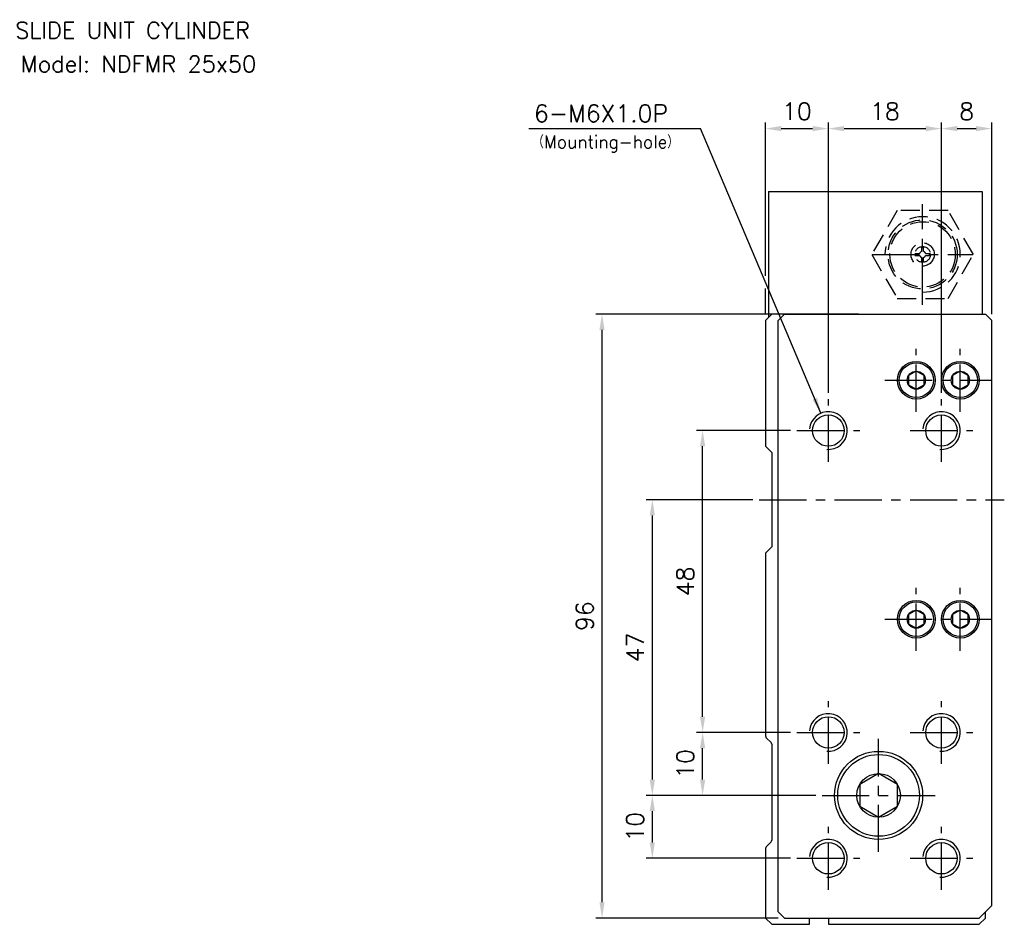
# Model space of a CAD drawing. Extents: x 16 to 578, y 8 to 423.
# Tile 1 of 2: x 16 to 172, y 278 to 422. Entities that reach past the tile are written whole.
import ezdxf
from ezdxf.enums import TextEntityAlignment as Align

# ---------------------------------------------------------------- set-up
doc = ezdxf.new("R2010")
doc.units = 0
doc.header["$LTSCALE"] = 6
doc.header["$MEASUREMENT"] = 0
doc.linetypes.add('CENTER', pattern=[2, 1.25, -0.25, 0.25, -0.25])
doc.linetypes.add('HIDDENX2', pattern=[0.75, 0.5, -0.25])
for name, color, linetype in [('CENTER', 1, 'CENTER'), ('DIM', 3, 'CONTINUOUS'), ('HIDDEN', 3, 'HIDDENX2'), ('PLINE', 2, 'CONTINUOUS')]:
    doc.layers.add(name, color=color, linetype=linetype)
doc.styles.add('AEH', font='SIMPLEX', dxfattribs={"bigfont": 'AE'})

msp = doc.modelspace()

# ---------------------------------------------------------------- linework, layer by layer
at = {"layer": 'CENTER'}
for p, q in [((159.18, 376.76), (159.18, 392.76)), ((151.18, 384.76), (167.18, 384.76)), ((158.18, 359.76), (158.18, 369.76)), ((165.18, 359.76), (165.18, 369.76)), ((153.18, 364.76), (170.18, 364.76)), ((144.18, 351.76), (144.18, 361.76)), ((162.18, 351.76), (162.18, 361.76)), ((139.18, 356.76), (149.18, 356.76)), ((157.18, 356.76), (167.18, 356.76)), ((133.18, 345.76), (172.18, 345.76)), ((158.18, 321.76), (158.18, 331.76)), ((165.18, 321.76), (165.18, 331.76)), ((153.18, 326.76), (170.18, 326.76)), ((144.18, 303.76), (144.18, 313.76)), ((162.18, 303.76), (162.18, 313.76)), ((139.18, 308.76), (149.18, 308.76)), ((157.18, 308.76), (167.18, 308.76)), ((152.18, 289.76), (152.18, 307.76)), ((143.18, 298.76), (161.18, 298.76)), ((144.18, 283.76), (144.18, 293.76)), ((162.18, 283.76), (162.18, 293.76)), ((139.18, 288.76), (149.18, 288.76)), ((157.18, 288.76), (167.18, 288.76))]:
    msp.add_line(p, q, dxfattribs=at)
at = {"layer": 'DIM'}
for p, q in [((134.18, 381.35), (134.18, 405.76)), ((144.18, 362.76), (144.18, 405.76)), ((162.18, 362.76), (162.18, 405.76)), ((170.18, 375.26), (170.18, 405.76)), ((96.53, 404.76), (123.82, 404.76)), ((143.01, 359.53), (123.82, 404.76)), ((136.68, 404.76), (141.68, 404.76)), ((146.68, 404.76), (159.68, 404.76)), ((164.68, 404.76), (167.68, 404.76)), ((134.18, 375.26), (134.18, 379.35)), ((136.18, 375.26), (107.18, 375.26)), ((108.18, 281.76), (108.18, 372.76)), ((138.18, 356.76), (123.18, 356.76)), ((124.18, 311.26), (124.18, 354.26)), ((132.18, 345.76), (115.18, 345.76)), ((116.18, 301.26), (116.18, 343.26)), ((138.18, 308.76), (123.18, 308.76)), ((124.18, 301.26), (124.18, 306.26)), ((142.18, 298.76), (115.18, 298.76)), ((116.18, 291.26), (116.18, 296.26)), ((138.18, 288.76), (115.18, 288.76)), ((136.18, 279.26), (107.18, 279.26))]:
    msp.add_line(p, q, dxfattribs=at)
for points in [[(136.68, 405.18), (136.68, 404.35), (134.18, 404.76)], [(141.68, 405.18), (141.68, 404.35), (144.18, 404.76)], [(146.68, 405.18), (146.68, 404.35), (144.18, 404.76)], [(159.68, 405.18), (159.68, 404.35), (162.18, 404.76)], [(164.68, 405.18), (164.68, 404.35), (162.18, 404.76)], [(167.68, 405.18), (167.68, 404.35), (170.18, 404.76)], [(107.76, 372.76), (108.59, 372.76), (108.18, 375.26)], [(142.41, 361.99), (141.65, 361.66), (143.01, 359.53)], [(123.76, 354.26), (124.59, 354.26), (124.18, 356.76)], [(115.76, 343.26), (116.59, 343.26), (116.18, 345.76)], [(123.76, 311.26), (124.59, 311.26), (124.18, 308.76)], [(123.76, 306.26), (124.59, 306.26), (124.18, 308.76)], [(115.76, 301.26), (116.59, 301.26), (116.18, 298.76)], [(123.76, 301.26), (124.59, 301.26), (124.18, 298.76)], [(115.76, 296.26), (116.59, 296.26), (116.18, 298.76)], [(115.76, 291.26), (116.59, 291.26), (116.18, 288.76)], [(107.76, 281.76), (108.59, 281.76), (108.18, 279.26)]]:
    msp.add_solid(points, dxfattribs=at)
at = {"layer": 'HIDDEN'}
for p, q in [((159.03, 385.24), (159.03, 386)), ((159.33, 385.24), (159.33, 386)), ((157.94, 384.91), (158.7, 384.91)), ((157.94, 384.61), (158.7, 384.61)), ((159.03, 383.52), (159.03, 384.29)), ((159.33, 383.52), (159.33, 384.29)), ((159.65, 384.91), (160.42, 384.91)), ((159.65, 384.61), (160.42, 384.61))]:
    msp.add_line(p, q, dxfattribs=at)
msp.add_lwpolyline([(155.14, 391.76), (151.09, 384.76), (155.14, 377.76), (163.22, 377.76), (167.26, 384.76), (163.22, 391.76)], close=True, dxfattribs=at)
for radius in [5.5, 5.2, 1.85, 1.25]:
    msp.add_circle((159.18, 384.76), radius, dxfattribs=at)
at = {"layer": 'HIDDEN', "color": 3}
msp.add_arc((159.18, 384.76), 6, 270, 180, dxfattribs=at)
at = {"layer": 'HIDDEN'}
for start, end in [(107.6204, 162.3796), (197.6204, 252.3796), (17.6204, 72.3796), (287.6204, 342.3796)]:
    msp.add_arc((159.18, 384.76), 0.496, start, end, dxfattribs=at)
at = {"layer": 'PLINE'}
for p, q in [((134.68, 394.76), (168.68, 394.76)), ((134.68, 394.76), (134.68, 374.76)), ((168.68, 394.76), (168.68, 375.26)), ((135.18, 375.26), (134.18, 374.26)), ((148.98, 375.26), (135.18, 375.26)), ((137.18, 375.26), (136.18, 374.26)), ((137.18, 375.26), (169.18, 375.26)), ((169.18, 375.26), (170.18, 374.26)), ((134.18, 374.26), (134.18, 354.26)), ((136.18, 280.26), (136.18, 374.26)), ((170.18, 281.26), (170.18, 374.26)), ((134.18, 354.26), (135.18, 353.26)), ((135.18, 353.26), (135.18, 338.26)), ((135.18, 338.26), (134.18, 337.26)), ((134.18, 337.26), (134.18, 308.21)), ((134.29, 307.93), (135.06, 307.16)), ((135.18, 306.88), (135.18, 291.65)), ((135.06, 291.37), (134.29, 290.6)), ((134.18, 290.32), (134.18, 279.26)), ((170.18, 281.26), (168.18, 279.26)), ((135.18, 278.26), (134.18, 279.26)), ((136.18, 280.26), (137.18, 279.26)), ((137.18, 279.26), (168.18, 279.26)), ((141.18, 278.26), (141.18, 279.26)), ((144.18, 279.26), (144.18, 278.26)), ((168.18, 278.26), (169.18, 279.26)), ((169.18, 279.26), (169.18, 280.26)), ((135.18, 278.26), (141.18, 278.26)), ((144.18, 278.26), (168.18, 278.26))]:
    msp.add_line(p, q, dxfattribs=at)
for points in [[(159.43, 365.49), (158.18, 366.21), (156.93, 365.49), (156.93, 364.04), (158.18, 363.32), (159.43, 364.04)], [(166.43, 365.49), (165.18, 366.21), (163.93, 365.49), (163.93, 364.04), (165.18, 363.32), (166.43, 364.04)], [(159.43, 327.49), (158.18, 328.21), (156.93, 327.49), (156.93, 326.04), (158.18, 325.32), (159.43, 326.04)], [(166.43, 327.49), (165.18, 328.21), (163.93, 327.49), (163.93, 326.04), (165.18, 325.32), (166.43, 326.04)], [(155.18, 300.5), (152.18, 302.23), (149.18, 300.5), (149.18, 297.03), (152.18, 295.3), (155.18, 297.03)]]:
    msp.add_lwpolyline(points, close=True, dxfattribs=at)
for centre, radius in [((158.18, 364.76), 3), ((165.18, 364.76), 3), ((144.18, 356.76), 2.5), ((162.18, 356.76), 2.5), ((158.18, 326.76), 3), ((165.18, 326.76), 3), ((144.18, 308.76), 2.5), ((162.18, 308.76), 2.5), ((152.18, 298.76), 7), ((144.18, 288.76), 2.5), ((162.18, 288.76), 2.5)]:
    msp.add_circle(centre, radius, dxfattribs=at)
at = {"layer": 'PLINE', "color": 3}
for centre, radius in [((158.18, 364.76), 2.75), ((165.18, 364.76), 2.75), ((158.18, 364.76), 1.44), ((165.18, 364.76), 1.44), ((158.18, 326.76), 2.75), ((165.18, 326.76), 2.75), ((158.18, 326.76), 1.44), ((165.18, 326.76), 1.44), ((152.18, 298.76), 6.5), ((152.18, 298.76), 3.46)]:
    msp.add_circle(centre, radius, dxfattribs=at)
for centre in [(144.18, 356.76), (162.18, 356.76), (144.18, 308.76), (162.18, 308.76), (144.18, 288.76), (162.18, 288.76)]:
    msp.add_arc(centre, 3, 265, 175, dxfattribs=at)
at = {"layer": 'PLINE'}
for centre, start, end in [((134.58, 308.21), 180, 225), ((134.78, 306.88), 360, 45), ((134.78, 291.65), 315, 0), ((134.58, 290.32), 135, 180)]:
    msp.add_arc(centre, 0.4, start, end, dxfattribs=at)

# ---------------------------------------------------------------- texts
at = {"layer": 'DIM', "color": 7, "style": 'AEH'}
msp.add_text('SLIDE UNIT CYLINDER', height=2.625, dxfattribs=at).set_placement((33.5, 420.38), align=Align.MIDDLE)
at = {"layer": 'DIM', "style": 'AEH'}
msp.add_text('Model: NDFMR 25x50', height=2.625, dxfattribs=at).set_placement((34.43, 415.03), align=Align.MIDDLE)
for s, p in [('10', (139.18, 407.51)), ('18', (153.18, 407.51)), ('8', (166.18, 407.51))]:
    msp.add_text(s, height=2.75, dxfattribs=at).set_placement(p, align=Align.MIDDLE_CENTER)
for s, height, p in [('6-M6X1.0P', 2.75, (97.35, 405.81)), ('（Mounting-hole）', 2, (97.02, 401.65))]:
    msp.add_text(s, height=height, dxfattribs=at).set_placement(p)
for s, p in [('48', (121.43, 332.76)), ('96', (105.43, 327.26)), ('47', (113.43, 322.26)), ('10', (121.43, 303.76)), ('10', (113.43, 293.76))]:
    msp.add_text(s, height=2.75, rotation=90, dxfattribs=at).set_placement(p, align=Align.MIDDLE_CENTER)

doc.saveas('drawing.dxf')
